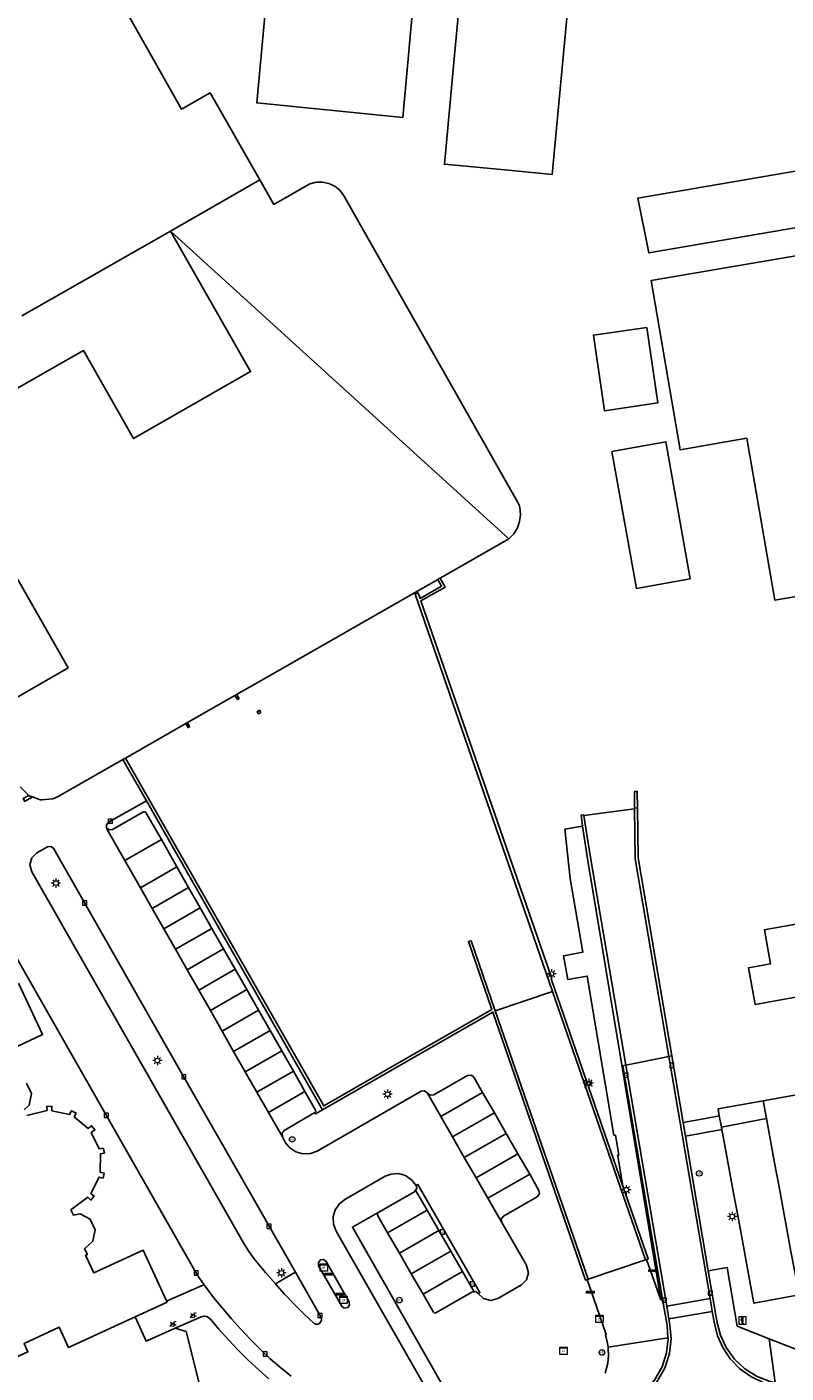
# Model space of a CAD drawing. Header units: metres. Extents: x 197147 to 199131, y 355511 to 356703.
# Tile 70 of 225: x 197814 to 197896, y 355871 to 356016. Entities that reach past the tile are written whole.
import ezdxf
from ezdxf.enums import TextEntityAlignment as Align

# ---------------------------------------------------------------- set-up
doc = ezdxf.new("R2010")
doc.units = ezdxf.units.M
for name, color, linetype in [('B-WE-GR-BEPLANTING_CULTUUR_HEESTERS-GV', 252, 'Continuous'), ('B-WE-GR-GRAS-GV', 252, 'Continuous'), ('B-WE-IE-MEUBILAIR_WEGMEUBILAIR-S', 252, 'Continuous'), ('B-WE-IE-TERREINAFSCHEIDING_KUNSTMATIG_MUUR-GV', 252, 'IE-TERREINAFSCHEIDING-KUNSTMATIG-DICHT'), ('B-WE-KL-ET_LS_SR_KAST-S', 252, 'Continuous'), ('B-WE-KL-MONITORING-S', 252, 'Continuous'), ('B-WE-OG-BEBOUWING-GV', 252, 'Continuous'), ('B-WE-OG-TERREIN_ERF-GV', 252, 'Continuous'), ('B-WE-RI-HWA_KOLK-S', 253, 'Continuous'), ('B-WE-VH-GOOT-G', 253, 'Continuous'), ('B-WE-VH-VERHARDING_BETON-GV', 253, 'Continuous'), ('B-WE-VH-VERHARDING_BETONSTRAATSTEEN-GV', 253, 'Continuous'), ('B-WE-VH-VERHARDING_GESLOTEN-GV', 253, 'Continuous'), ('B-WE-VH-VERHARDING_OPEN-GV', 253, 'Continuous'), ('B-WE-VH-VERHARDING_TEGEL-GV', 253, 'Continuous')]:
    doc.layers.add(name, color=color, linetype=linetype)
doc.styles.add('NLCS-ISO-M-T18', font='NLCS-ISO.ttf', dxfattribs={"height": 1.8})
doc.linetypes.add('IE-TERREINAFSCHEIDING-KUNSTMATIG-DICHT', pattern='A,8,-1,[82,NLCS.SHX,S=0.75,R=90,X=0,Y=0],-1', length=10)

# ---------------------------------------------------------------- blocks, each defined once
blk = doc.blocks.new('BGT-INFORMATIEBORD-SO')
at = {"linetype": 'ByBlock', "lineweight": 18}
h = blk.add_hatch(color=0, dxfattribs=at)
h.dxf.hatch_style = 1
h.paths.add_polyline_path([(0.32, 0.49), (-0.82, 0.49), (-0.82, 0.19), (-0.32, 0.19), (-0.32, -1.62), (0.32, -1.62)])
h = blk.add_hatch(color=0, dxfattribs=at)
h.dxf.hatch_style = 1
edge = h.paths.add_edge_path()
edge.add_arc((0, 1.25), 0.373, 0, 360)
at = {"color": 0, "linetype": 'ByBlock', "lineweight": 18}
for points in [[(-2, -2), (2, -2), (2, 2), (-2, 2)], [(0.32, 0.49), (-0.82, 0.49), (-0.82, 0.19), (-0.32, 0.19), (-0.32, -1.62), (0.32, -1.62)]]:
    blk.add_lwpolyline(points, close=True, dxfattribs=at)
blk.add_circle((0, 1.25), 0.373, dxfattribs=at)
blk = doc.blocks.new('BGT-ELEKTRAKAST-SO')
at = {"color": 0, "linetype": 'ByBlock', "lineweight": 18}
for points in [[(-2, 2), (2, 2), (2, 1.68), (-2, 1.68)], [(-2, 1.52), (2, 1.52), (2, -2), (-2, -2)]]:
    blk.add_lwpolyline(points, close=True, dxfattribs=at)
at = {"color": 0, "linetype": 'ByBlock', "lineweight": 18, "style": 'NLCS-ISO-M-T18'}
blk.add_text('et', height=1.5, dxfattribs=at).set_placement((0, 0), align=Align.MIDDLE_CENTER)
blk = doc.blocks.new('BGT-VERKEERSBORDPAAL-SO')
at = {"color": 0, "linetype": 'ByBlock', "lineweight": 18}
blk.add_circle((0, 0), 1.5, dxfattribs=at)
at = {"color": 0, "linetype": 'ByBlock', "lineweight": 18, "style": 'NLCS-ISO-M-T18'}
blk.add_text('vb', height=1.5, dxfattribs=at).set_placement((0, 0.13), align=Align.MIDDLE_CENTER)
blk = doc.blocks.new('BGT-LICHTMAST-SO')
at = {"color": 0, "linetype": 'ByBlock', "lineweight": 18}
for points in [[(-1.25, 0), (-2, 0)], [(-1.41, 1.41), (-0.88, 0.88)], [(0, 2), (0, 1.25)], [(0.88, 0.88), (1.41, 1.41)], [(2, 0), (1.25, 0)], [(-1.41, -1.41), (-0.88, -0.88)], [(0, -1.25), (0, -2)], [(0.88, -0.88), (1.41, -1.41)]]:
    blk.add_lwpolyline(points, dxfattribs=at)
blk.add_circle((0, 0), 1, dxfattribs=at)
blk = doc.blocks.new('BGT-KOLK-SO')
at = {"color": 0, "linetype": 'ByBlock', "lineweight": 18}
blk.add_lwpolyline([(-0.045, -0.045), (0.045, -0.045), (0.045, 0.045), (-0.045, 0.045)], close=True, dxfattribs=at)
at = {"color": 0, "linetype": 'ByBlock', "lineweight": 18, "style": 'NLCS-ISO-M-T18'}
blk.add_text('k', height=0.06, dxfattribs=at).set_placement((0, 0), align=Align.MIDDLE_CENTER)
blk = doc.blocks.new('BGT-CAMERA-SO')
at = {"color": 0, "linetype": 'ByBlock', "lineweight": 18}
blk.add_lwpolyline([(-1.22, 0.41), (-1.22, -1.92), (-0.72, -1.92), (-0.72, 0.25), (1.55, -0.53), (1.95, 0.66), (-1.6, 1.86), (-2, 0.68)], close=True, dxfattribs=at)
blk = doc.blocks.new('BGT-SLAGBOOM-SO')
at = {"linetype": 'ByBlock', "lineweight": 18}
h = blk.add_hatch(color=0, dxfattribs=at)
h.dxf.hatch_style = 1
h.paths.add_polyline_path([(0, 0.5), (-1, 0.5), (-2, -0.5), (-1, -0.5)])
h.paths.add_polyline_path([(2, 0.5), (1, 0.5), (0, -0.5), (1, -0.5)])
at = {"color": 0, "linetype": 'ByBlock', "lineweight": 18}
blk.add_lwpolyline([(-2, 0.5), (2, 0.5), (2, -0.5), (-2, -0.5)], close=True, dxfattribs=at)
for points in [[(-2, -0.5), (-1, 0.5)], [(-1, -0.5), (0, 0.5)], [(0, -0.5), (1, 0.5)], [(1, -0.5), (2, 0.5)]]:
    blk.add_lwpolyline(points, dxfattribs=at)
blk = doc.blocks.new('BGT-FIETSENREK-SO')
at = {"color": 0, "linetype": 'ByBlock', "lineweight": 18}
for points in [[(-1.5, -1.35), (-1.5, -0.54), (-0.73, -0.28), (-0.73, 0.53), (-1.5, 0.79)], [(-0.3, -0.45), (0.6, 1.35), (1.5, 1.35)], [(1.05, -0.45), (0.21, 0.58)], [(1.05, -0.45), (1.5, -0.45)]]:
    blk.add_lwpolyline(points, dxfattribs=at)
blk.add_circle((-0.3, -0.45), 0.9, dxfattribs=at)

msp = doc.modelspace()

# ---------------------------------------------------------------- linework, layer by layer
at = {"layer": 'B-WE-GR-BEPLANTING_CULTUUR_HEESTERS-GV', "flags": 128}
msp.add_lwpolyline([(197830.171, 355876.004), (197827.082, 355874.639), (197825.883, 355877.223), (197818.729, 355873.931), (197817.722, 355876.12), (197813.941, 355874.381), (197814.359, 355873.472), (197810.678, 355871.78), (197811.597, 355869.781), (197810.966, 355869.486), (197813.979, 355862.926), (197814.039, 355862.764), (197821.77, 355864.222), (197831.582, 355866.22), (197831.574, 355866.275), (197833.613, 355866.671), (197831.371, 355875.656), (197830.171, 355876.004)], dxfattribs=at)
at = {"layer": 'B-WE-GR-GRAS-GV', "flags": 128}
for points in [[(197816.86, 355927.751), (197816.475, 355927.705), (197815.335, 355927.088), (197814.77, 355926.542), (197814.57, 355925.776), (197814.776, 355925.022), (197826.591, 355904.34), (197837.519, 355885.173), (197838.066, 355884.336), (197838.661, 355883.521), (197839.178, 355882.848), (197839.882, 355882.001), (197840.97, 355880.775), (197842.541, 355881.705), (197843.111, 355882.043), (197829.52, 355905.822), (197817.161, 355927.512), (197816.86, 355927.751)], [(197876.421, 355871.192), (197876.678, 355872.273), (197876.759, 355873.047), (197876.748, 355873.795), (197876.715, 355873.985), (197876.626, 355874.559), (197876.429, 355875.296), (197876.518, 355875.337), (197874.488, 355881.25), (197874.299, 355881.185), (197864.35, 355909.965), (197855.432, 355904.862), (197846.04, 355899.488), (197845.273, 355899.024), (197845.199, 355899.168), (197841.888, 355897.244), (197841.676, 355896.958), (197841.713, 355896.569), (197842.064, 355895.942), (197842.506, 355895.403), (197843.156, 355894.954), (197843.925, 355894.755), (197844.733, 355894.767), (197845.445, 355895.041), (197856.616, 355901.459), (197856.956, 355901.513), (197857.296, 355901.26), (197857.592, 355901.041), (197857.977, 355901.092), (197861.612, 355903.163), (197862.032, 355903.199), (197862.301, 355902.97), (197863.234, 355901.349), (197864.498, 355899.153), (197865.769, 355896.946), (197867.033, 355894.751)], [(197896.88, 355879.513), (197892.399, 355878.692), (197891.968, 355881.021), (197891.529, 355883.398), (197891.084, 355885.804), (197890.652, 355888.14), (197890.214, 355890.508), (197889.777, 355892.874), (197889.339, 355895.243), (197888.948, 355897.356), (197885.028, 355896.656)], [(197885.028, 355896.656), (197887.492, 355882.188), (197889.532, 355882.544), (197890.613, 355876.25), (197894.042, 355874.883), (197896.782, 355873.791)], [(197867.033, 355894.751), (197868.303, 355892.545), (197869.296, 355890.82), (197869.338, 355890.435), (197869.094, 355890.136), (197865.471, 355888.064), (197865.24, 355887.717), (197865.29, 355887.381), (197867.801, 355883.043), (197867.966, 355882.736), (197868.179, 355881.982), (197867.97, 355881.213), (197867.421, 355880.664), (197864.87, 355879.202), (197864.116, 355878.997), (197863.315, 355879.201), (197862.775, 355879.737), (197862.493, 355879.955), (197862.322, 355879.928), (197862.088, 355879.892), (197858.221, 355877.674), (197858.064, 355877.648), (197857.947, 355877.737), (197856.832, 355879.673), (197855.567, 355881.868), (197854.3, 355884.069), (197853.029, 355886.275), (197851.939, 355888.167), (197851.924, 355888.312), (197852.025, 355888.445), (197849.243, 355886.871), (197860.553, 355867.084)], [(197840.26, 355870.565), (197839.202, 355871.508), (197838.045, 355872.596), (197836.973, 355873.675), (197835.964, 355874.743), (197834.9, 355875.925), (197834.002, 355877.001), (197833.591, 355877.262), (197833.276, 355877.317), (197832.922, 355877.22), (197830.171, 355876.004)], [(197830.171, 355876.004), (197831.371, 355875.656), (197833.613, 355866.671)]]:
    msp.add_lwpolyline(points, dxfattribs=at)
at = {"layer": 'B-WE-IE-TERREINAFSCHEIDING_KUNSTMATIG_MUUR-GV', "ltscale": 0.2, "flags": 128}
for points in [[(197878.642, 355889.43), (197880.742, 355883.368), (197880.845, 355883.402), (197881.031, 355883.464), (197878.322, 355891.272), (197870.595, 355913.544), (197870.659, 355913.562), (197856.588, 355954.132), (197859.213, 355955.614), (197858.657, 355956.574), (197858.505, 355956.487), (197858.41, 355956.433), (197858.799, 355955.724), (197856.506, 355954.406), (197856.297, 355954.983), (197855.984, 355954.838), (197870.765, 355912.165), (197878.642, 355889.43)], [(197836.79, 355944.079), (197836.616, 355943.979), (197836.882, 355943.551), (197837.052, 355943.656), (197836.79, 355944.079)], [(197839.006, 355942.224), (197839.162, 355941.992), (197839.394, 355942.148), (197839.238, 355942.38), (197839.006, 355942.224)], [(197831.74, 355940.614), (197831.5, 355941.055), (197831.324, 355940.955), (197831.569, 355940.519), (197831.74, 355940.614)], [(197874.579, 355881.282), (197864.584, 355910.118), (197861.995, 355917.629), (197861.705, 355917.549), (197864.225, 355910.239), (197855.283, 355905.123), (197846.152, 355899.898), (197824.834, 355937.246), (197824.573, 355937.097), (197827.113, 355932.647), (197846.04, 355899.488), (197855.432, 355904.862), (197864.35, 355909.965), (197874.299, 355881.185), (197874.488, 355881.25), (197874.579, 355881.282)], [(197814.844, 355933.078), (197814.488, 355933.212), (197814.466, 355933.234), (197814.387, 355933.189), (197813.86, 355932.891), (197814.023, 355932.604), (197814.082, 355932.638), (197814.732, 355933.013), (197814.844, 355933.078)]]:
    msp.add_lwpolyline(points, dxfattribs=at)
at = {"layer": 'B-WE-OG-BEBOUWING-GV', "flags": 128}
for points in [[(197861.648, 356027.914), (197860.265, 356013.128), (197859.133, 356001.026), (197866.392, 356000.347), (197870.712, 355999.943), (197872.859, 356022.857)], [(197840.555, 356024.767), (197838.957, 356007.619), (197854.668, 356006.037), (197855.982, 356020.689)], [(197839.283, 355999.348), (197833.937, 356008.71), (197830.874, 356006.961), (197823.548, 356019.889)], [(197806.951, 355973.39), (197816.933, 355979.076), (197820.336, 355981.014), (197825.719, 355971.586), (197838.294, 355978.765), (197829.678, 355993.856), (197866.067, 355960.808), (197866.583, 355961.341), (197866.973, 355961.972), (197867.218, 355962.672), (197867.309, 355963.408), (197867.24, 355964.147), (197867.162, 355964.456), (197848.278, 355997.716), (197847.872, 355998.23), (197847.334, 355998.663), (197846.711, 355998.96), (197846.035, 355999.107), (197845.345, 355999.096), (197844.675, 355998.926), (197840.791, 355996.708), (197839.283, 355999.348), (197829.677, 355993.857), (197817.107, 355986.671), (197813.711, 355984.732)], [(197891.648, 355971.602), (197894.652, 355954.199), (197911.985, 355957.175), (197908.872, 355975.31), (197924.159, 355977.934), (197927.28, 355959.793), (197958.901, 355965.233), (197958.882, 355965.345), (197954.832, 355989.008), (197946.956, 355987.657), (197945.259, 355997.487), (197919.319, 355993.053), (197910.887, 355991.612), (197910.567, 355993.53), (197909.963, 355993.422), (197910.3, 355991.451), (197906.18, 355990.747), (197905.843, 355992.718), (197905.715, 355992.699), (197881.351, 355988.533), (197884.458, 355970.37), (197891.648, 355971.602)], [(197880.878, 355983.512), (197875.153, 355982.68), (197876.333, 355974.558), (197882.058, 355975.39), (197880.878, 355983.512)], [(197882.937, 355971.215), (197877.129, 355970.176), (197879.76, 355955.463), (197885.558, 355956.502), (197882.937, 355971.215)], [(197805.901, 355969.327), (197818.671, 355946.929), (197812.166, 355943.185)], [(197813.544, 355934.159), (197814.466, 355933.234), (197814.488, 355933.212), (197814.844, 355933.078), (197815.608, 355932.79), (197815.715, 355932.75), (197815.845, 355932.763), (197816.618, 355932.837), (197817.04, 355932.878), (197817.616, 355933.122), (197824.573, 355937.097), (197824.834, 355937.246), (197831.324, 355940.955), (197831.5, 355941.055), (197836.616, 355943.979), (197836.79, 355944.079), (197838.748, 355945.198), (197858.41, 355956.433), (197858.505, 355956.487), (197858.657, 355956.574), (197866.067, 355960.808)], [(197915.541, 355922.74), (197893.512, 355918.821), (197893.517, 355918.793), (197894.187, 355915.149), (197891.812, 355914.723), (197892.515, 355910.799), (197897.886, 355911.734)], [(197810.604, 355905.044), (197815.918, 355907.561), (197813.34, 355913.069)], [(197813.953, 355899.479), (197814.503, 355899.99), (197814.746, 355901.213), (197814.209, 355902.322)], [(197810.678, 355871.78), (197814.359, 355873.472), (197813.941, 355874.381), (197817.722, 355876.12), (197818.729, 355873.931), (197825.883, 355877.223), (197829.323, 355878.805), (197829.267, 355878.926), (197829.252, 355878.959), (197826.752, 355884.393), (197821.46, 355881.96), (197820.566, 355883.847), (197820.76, 355883.951), (197820.459, 355884.533), (197821.354, 355885.376), (197821.603, 355886.576), (197821.066, 355887.721), (197819.995, 355888.315), (197819.267, 355888.174), (197818.975, 355888.725), (197820.802, 355890.078), (197821.136, 355889.784), (197821.465, 355890.211), (197821.13, 355890.501), (197822.015, 355892.223), (197822.441, 355892.142), (197822.551, 355892.671), (197822.128, 355892.776), (197822.166, 355894.733), (197822.589, 355894.833), (197822.438, 355895.347), (197822.023, 355895.278), (197821.172, 355897.041), (197821.558, 355897.306), (197821.201, 355897.757), (197820.852, 355897.481), (197819.344, 355898.73), (197819.532, 355899.122), (197819.03, 355899.371), (197818.847, 355898.965), (197816.933, 355899.379), (197816.936, 355899.843), (197816.398, 355899.857), (197816.416, 355899.412), (197814.234, 355898.853)]]:
    msp.add_lwpolyline(points, dxfattribs=at)
at = {"layer": 'B-WE-OG-TERREIN_ERF-GV', "flags": 128}
for points in [[(197872.859, 356022.857), (197870.712, 355999.943), (197866.392, 356000.347), (197859.133, 356001.026), (197860.265, 356013.128), (197861.648, 356027.914)], [(197855.982, 356020.689), (197854.668, 356006.037), (197838.957, 356007.619), (197840.555, 356024.767)], [(197823.548, 356019.889), (197830.874, 356006.961), (197833.937, 356008.71), (197839.283, 355999.348), (197840.791, 355996.708), (197844.675, 355998.926), (197845.345, 355999.096), (197846.035, 355999.107), (197846.711, 355998.96), (197847.334, 355998.663), (197847.872, 355998.23), (197848.278, 355997.716), (197867.162, 355964.456), (197867.24, 355964.147), (197867.309, 355963.408), (197867.218, 355962.672), (197866.973, 355961.972), (197866.583, 355961.341), (197866.067, 355960.808), (197858.657, 355956.574), (197859.213, 355955.614), (197856.588, 355954.132), (197870.659, 355913.562), (197870.595, 355913.544), (197878.322, 355891.272), (197877.793, 355894.321), (197877.737, 355894.589), (197877.871, 355894.602), (197877.505, 355896.75), (197877.355, 355896.735), (197874.483, 355913.829), (197872.386, 355913.473), (197871.937, 355916.026), (197874.007, 355916.39), (197872.641, 355924.32), (197872.073, 355929.629), (197873.981, 355929.949), (197873.984, 355930.009), (197873.813, 355931.11), (197874.113, 355931.149), (197874.122, 355931.091), (197879.573, 355931.805), (197879.576, 355931.865), (197879.558, 355933.645), (197879.854, 355933.661), (197879.876, 355931.904), (197879.942, 355926.521), (197883.56, 355905.273), (197884.779, 355898.114), (197887.204, 355898.548), (197888.678, 355898.812), (197888.538, 355899.571), (197893.402, 355900.445), (197925.998, 355906.3)], [(197905.185, 355995.636), (197881.119, 355991.504), (197879.908, 355997.398), (197964.924, 356011.972)], [(197911.985, 355957.175), (197894.652, 355954.199), (197891.648, 355971.602), (197884.458, 355970.37), (197881.351, 355988.533), (197905.715, 355992.699)], [(197880.878, 355983.512), (197882.058, 355975.39), (197876.333, 355974.558), (197875.153, 355982.68), (197880.878, 355983.512)], [(197885.558, 355956.502), (197879.76, 355955.463), (197877.129, 355970.176), (197882.937, 355971.215), (197885.558, 355956.502)], [(197824.834, 355937.246), (197846.152, 355899.898), (197855.283, 355905.123), (197864.225, 355910.239), (197861.705, 355917.549), (197861.995, 355917.629), (197864.584, 355910.118), (197870.765, 355912.165), (197855.984, 355954.838), (197856.297, 355954.983), (197856.506, 355954.406), (197858.799, 355955.724), (197858.41, 355956.433), (197838.748, 355945.198), (197836.79, 355944.079), (197837.052, 355943.656), (197836.882, 355943.551), (197836.616, 355943.979), (197831.5, 355941.055), (197831.74, 355940.614), (197831.569, 355940.519), (197831.324, 355940.955), (197824.834, 355937.246)], [(197839.238, 355942.38), (197839.394, 355942.148), (197839.162, 355941.992), (197839.006, 355942.224), (197839.238, 355942.38)], [(197897.886, 355911.734), (197892.515, 355910.799), (197891.812, 355914.723), (197894.187, 355915.149), (197893.517, 355918.793), (197893.512, 355918.821), (197915.541, 355922.74)], [(197814.234, 355898.853), (197816.416, 355899.412), (197816.398, 355899.857), (197816.936, 355899.843), (197816.933, 355899.379), (197818.847, 355898.965), (197819.03, 355899.371), (197819.532, 355899.122), (197819.344, 355898.73), (197820.852, 355897.481), (197821.201, 355897.757), (197821.558, 355897.306), (197821.172, 355897.041), (197822.023, 355895.278), (197822.438, 355895.347), (197822.589, 355894.833), (197822.166, 355894.733), (197822.128, 355892.776), (197822.551, 355892.671), (197822.441, 355892.142), (197822.015, 355892.223), (197821.13, 355890.501), (197821.465, 355890.211), (197821.136, 355889.784), (197820.802, 355890.078), (197818.975, 355888.725), (197819.267, 355888.174), (197819.995, 355888.315), (197821.066, 355887.721), (197821.603, 355886.576), (197821.354, 355885.376), (197820.459, 355884.533), (197820.76, 355883.951), (197820.566, 355883.847), (197821.46, 355881.96), (197826.752, 355884.393), (197829.252, 355878.959), (197829.267, 355878.926), (197833.107, 355880.596), (197833.302, 355880.681), (197832.561, 355881.74), (197814.255, 355913.86), (197810.063, 355921.232)], [(197813.34, 355913.069), (197815.918, 355907.561), (197810.604, 355905.044)], [(197814.209, 355902.322), (197814.746, 355901.213), (197814.503, 355899.99), (197813.953, 355899.479)]]:
    msp.add_lwpolyline(points, dxfattribs=at)
at = {"layer": 'B-WE-VH-GOOT-G', "flags": 128}
for points in [[(197887.687, 355879.194), (197883.256, 355905.211)], [(197878.63, 355904.274), (197883.03, 355878.376)], [(197857.268, 355888.687), (197856.028, 355890.837)], [(197858.531, 355886.499), (197857.268, 355888.687)], [(197859.814, 355884.276), (197858.531, 355886.499)], [(197861.069, 355882.1), (197859.814, 355884.276)], [(197862.322, 355879.928), (197861.069, 355882.1)], [(197887.922, 355877.816), (197887.687, 355879.194)], [(197883.261, 355877.015), (197883.03, 355878.376)], [(197894.734, 355869.818), (197893.381, 355870.192), (197892.074, 355870.814), (197890.878, 355871.671), (197889.854, 355872.727), (197889.047, 355873.929), (197888.477, 355875.212), (197888.144, 355876.512), (197887.922, 355877.816)], [(197883.261, 355877.015), (197883.37, 355876.376), (197883.485, 355874.884), (197883.309, 355873.308), (197882.806, 355871.735), (197881.978, 355870.266), (197880.867, 355868.997), (197879.55, 355868.001), (197878.122, 355867.311)]]:
    msp.add_lwpolyline(points, dxfattribs=at)
at = {"layer": 'B-WE-VH-VERHARDING_BETON-GV', "flags": 128}
msp.add_lwpolyline([(197918.474, 355997.917), (197965.902, 356006.06), (197965.13, 356010.729), (197964.924, 356011.972), (197879.908, 355997.398), (197881.119, 355991.504), (197905.185, 355995.636), (197918.474, 355997.917)], dxfattribs=at)
at = {"layer": 'B-WE-VH-VERHARDING_BETONSTRAATSTEEN-GV', "flags": 128}
for points in [[(197879.876, 355931.904), (197879.854, 355933.661), (197879.558, 355933.645), (197879.576, 355931.865), (197879.876, 355931.904)], [(197873.981, 355929.949), (197874.489, 355926.681), (197882.396, 355879.082), (197882.582, 355879.121), (197878.32, 355904.211), (197878.63, 355904.274), (197874.803, 355926.799), (197874.122, 355931.091), (197874.113, 355931.149), (197873.813, 355931.11), (197873.984, 355930.009), (197873.981, 355929.949)], [(197879.573, 355931.805), (197874.122, 355931.091)], [(197879.576, 355931.865), (197879.573, 355931.805), (197879.628, 355926.434), (197883.256, 355905.211), (197883.56, 355905.273), (197879.942, 355926.521), (197879.876, 355931.904)], [(197887.687, 355879.194), (197883.256, 355905.211), (197878.63, 355904.274), (197883.03, 355878.376), (197887.687, 355879.194)], [(197882.396, 355879.082), (197880.845, 355883.402), (197880.742, 355883.368), (197874.579, 355881.282), (197874.488, 355881.25), (197876.518, 355875.337), (197876.429, 355875.296), (197876.626, 355874.559), (197876.715, 355873.985), (197883.16, 355875), (197883.059, 355876.316), (197882.582, 355879.121)], [(197883.03, 355878.376), (197883.261, 355877.015), (197887.922, 355877.816), (197887.687, 355879.194)], [(197894.734, 355869.818), (197893.381, 355870.192), (197892.074, 355870.814), (197890.878, 355871.671), (197889.854, 355872.727), (197889.047, 355873.929), (197888.477, 355875.212), (197888.144, 355876.512), (197887.922, 355877.816)], [(197883.261, 355877.015), (197883.37, 355876.376), (197883.485, 355874.884), (197883.309, 355873.308), (197882.806, 355871.735), (197881.978, 355870.266), (197880.867, 355868.997), (197879.55, 355868.001), (197878.122, 355867.311)]]:
    msp.add_lwpolyline(points, dxfattribs=at)
at = {"layer": 'B-WE-VH-VERHARDING_GESLOTEN-GV', "flags": 128}
for points in [[(197859.063, 355866.203), (197847.494, 355886.427), (197847.206, 355887.177), (197847.174, 355887.971), (197847.391, 355888.73), (197847.838, 355889.389), (197848.422, 355889.847), (197852.776, 355892.331), (197853.389, 355892.564), (197854.185, 355892.619), (197854.938, 355892.411), (197855.583, 355891.97), (197856.077, 355891.344), (197856.276, 355891.462), (197862.951, 355879.842), (197862.775, 355879.737), (197863.315, 355879.201), (197864.116, 355878.997), (197864.87, 355879.202), (197867.421, 355880.664), (197867.97, 355881.213), (197868.179, 355881.982), (197867.966, 355882.736), (197867.801, 355883.043), (197865.29, 355887.381), (197863.796, 355889.975), (197862.538, 355892.159), (197861.268, 355894.364), (197860.004, 355896.558), (197858.734, 355898.763), (197857.296, 355901.26), (197856.956, 355901.513), (197856.616, 355901.459), (197845.445, 355895.041), (197844.733, 355894.767), (197843.925, 355894.755), (197843.156, 355894.954), (197842.506, 355895.403), (197842.064, 355895.942), (197841.713, 355896.569), (197840.223, 355899.181), (197838.974, 355901.369), (197837.725, 355903.558), (197836.475, 355905.747), (197835.226, 355907.936), (197833.977, 355910.124), (197831.479, 355914.502), (197830.214, 355916.719), (197828.963, 355918.912), (197827.711, 355921.105), (197826.453, 355923.309), (197824.78, 355926.242), (197822.883, 355929.562), (197822.826, 355929.754), (197822.801, 355930.093), (197823.021, 355930.359), (197827.113, 355932.647), (197824.573, 355937.097), (197817.616, 355933.122), (197817.04, 355932.878), (197816.618, 355932.837), (197815.845, 355932.763), (197815.715, 355932.75), (197815.608, 355932.79), (197814.844, 355933.078), (197814.732, 355933.013), (197814.082, 355932.638)], [(197813.86, 355932.891), (197814.387, 355933.189), (197814.466, 355933.234), (197813.544, 355934.159)], [(197840.97, 355880.775), (197839.882, 355882.001), (197839.178, 355882.848), (197838.661, 355883.521), (197838.066, 355884.336), (197837.519, 355885.173), (197826.591, 355904.34), (197814.776, 355925.022), (197814.57, 355925.776), (197814.77, 355926.542), (197815.335, 355927.088), (197816.475, 355927.705), (197816.86, 355927.751), (197817.161, 355927.512), (197829.52, 355905.822), (197843.111, 355882.043), (197845.891, 355877.18), (197845.935, 355876.838), (197845.704, 355876.51), (197845.427, 355876.43), (197845.128, 355876.536), (197844.031, 355877.567), (197842.978, 355878.601), (197841.912, 355879.7), (197840.97, 355880.775)], [(197810.063, 355921.232), (197814.255, 355913.86), (197832.561, 355881.74), (197833.302, 355880.681), (197833.406, 355880.533), (197834.323, 355879.331), (197835.264, 355878.187), (197836.248, 355877.027), (197837.215, 355875.95), (197838.284, 355874.803), (197839.311, 355873.774), (197840.418, 355872.741), (197841.54, 355871.765), (197842.653, 355870.857)], [(197846.416, 355883.18), (197848.888, 355878.836), (197848.931, 355878.488), (197848.733, 355878.227), (197848.347, 355878.171), (197848.109, 355878.383), (197845.612, 355882.731), (197845.593, 355883.071), (197845.799, 355883.348), (197846.149, 355883.393), (197846.416, 355883.18)]]:
    msp.add_lwpolyline(points, dxfattribs=at)
at = {"layer": 'B-WE-VH-VERHARDING_OPEN-GV', "flags": 128}
for points in [[(197845.199, 355899.168), (197845.273, 355899.024), (197846.04, 355899.488), (197827.113, 355932.647), (197823.021, 355930.359), (197822.801, 355930.093), (197822.826, 355929.754)], [(197828.703, 355928.5), (197827.049, 355931.399), (197826.951, 355931.481), (197826.776, 355931.469), (197823.448, 355929.57), (197823.116, 355929.529), (197822.826, 355929.754), (197822.883, 355929.562), (197824.78, 355926.242)], [(197830.38, 355925.561), (197828.703, 355928.5), (197824.78, 355926.242), (197826.453, 355923.309)], [(197831.635, 355923.36), (197830.38, 355925.561), (197826.453, 355923.309), (197827.711, 355921.105)], [(197832.893, 355921.156), (197831.635, 355923.36), (197827.711, 355921.105), (197828.963, 355918.912)], [(197834.147, 355918.958), (197832.893, 355921.156), (197828.963, 355918.912), (197830.214, 355916.719)], [(197834.147, 355918.958), (197830.214, 355916.719), (197831.479, 355914.502), (197835.401, 355916.759), (197834.147, 355918.958)], [(197831.479, 355914.502), (197832.728, 355912.313), (197836.65, 355914.57), (197835.401, 355916.759)], [(197930.709, 355907.848), (197929.525, 355914.166), (197929.305, 355915.363), (197924.956, 355914.583), (197925.18, 355913.388), (197926.398, 355906.879), (197926.319, 355906.506), (197925.998, 355906.3), (197893.402, 355900.445)], [(197832.728, 355912.313), (197833.977, 355910.124), (197837.899, 355912.382), (197836.65, 355914.57)], [(197833.977, 355910.124), (197835.226, 355907.936), (197839.147, 355910.192), (197837.899, 355912.382)], [(197880.742, 355883.368), (197878.642, 355889.43), (197870.765, 355912.165), (197864.584, 355910.118), (197874.579, 355881.282), (197880.742, 355883.368)], [(197835.226, 355907.936), (197836.475, 355905.747), (197840.396, 355908.004), (197839.147, 355910.192)], [(197836.475, 355905.747), (197837.725, 355903.558), (197841.645, 355905.815), (197840.396, 355908.004)], [(197840.396, 355908.004), (197842.894, 355903.626)], [(197884.779, 355898.114), (197883.56, 355905.273), (197883.256, 355905.211), (197887.687, 355879.194), (197887.922, 355877.816), (197888.144, 355876.512), (197888.477, 355875.212), (197889.047, 355873.929), (197889.854, 355872.727), (197890.878, 355871.671), (197892.074, 355870.814), (197893.381, 355870.192), (197894.734, 355869.818), (197894.684, 355870.186), (197894.15, 355870.282), (197892.733, 355870.825), (197891.422, 355871.646), (197890.296, 355872.705), (197889.41, 355873.937), (197888.793, 355875.264), (197888.442, 355876.607), (197887.492, 355882.188), (197885.028, 355896.656), (197884.779, 355898.114)], [(197837.725, 355903.558), (197838.974, 355901.369), (197842.894, 355903.626)], [(197838.974, 355901.369), (197840.223, 355899.181), (197844.142, 355901.437), (197842.894, 355903.626)], [(197883.059, 355876.316), (197883.16, 355875), (197883.169, 355874.884), (197883, 355873.371), (197882.518, 355871.86), (197881.724, 355870.449), (197880.658, 355869.231), (197879.394, 355868.274), (197878.127, 355867.661), (197878.122, 355867.311), (197879.55, 355868.001), (197880.867, 355868.997), (197881.978, 355870.266), (197882.806, 355871.735), (197883.309, 355873.308), (197883.485, 355874.884), (197883.37, 355876.376), (197883.261, 355877.015), (197883.03, 355878.376), (197878.63, 355904.274), (197878.32, 355904.211), (197882.582, 355879.121), (197883.059, 355876.316)], [(197863.234, 355901.349), (197862.301, 355902.97), (197862.032, 355903.199), (197861.612, 355903.163), (197857.977, 355901.092), (197857.592, 355901.041), (197857.296, 355901.26), (197858.734, 355898.763)], [(197840.223, 355899.181), (197841.713, 355896.569), (197841.676, 355896.958), (197841.888, 355897.244), (197845.199, 355899.168), (197845.303, 355899.292), (197845.276, 355899.45), (197844.142, 355901.437)], [(197864.498, 355899.153), (197863.234, 355901.349), (197858.734, 355898.763), (197860.004, 355896.558)], [(197893.755, 355898.526), (197893.402, 355900.445), (197888.538, 355899.571), (197888.678, 355898.812), (197888.9, 355897.613), (197893.755, 355898.526)], [(197865.769, 355896.946), (197864.498, 355899.153), (197860.004, 355896.558), (197861.268, 355894.364)], [(197888.9, 355897.613), (197888.948, 355897.356), (197889.339, 355895.243), (197889.777, 355892.874), (197890.214, 355890.508), (197890.652, 355888.14), (197891.084, 355885.804), (197891.529, 355883.398), (197891.968, 355881.021), (197892.399, 355878.692), (197896.88, 355879.513), (197897.272, 355879.407), (197896.815, 355881.892), (197896.378, 355884.265), (197895.941, 355886.645), (197895.504, 355889.018), (197895.068, 355891.387), (197894.627, 355893.786), (197893.755, 355898.526)], [(197893.755, 355898.526), (197894.627, 355893.786)], [(197867.033, 355894.751), (197865.769, 355896.946), (197861.268, 355894.364), (197862.538, 355892.159)], [(197863.796, 355889.975), (197868.303, 355892.545), (197867.033, 355894.751), (197862.538, 355892.159), (197863.796, 355889.975)], [(197856.077, 355891.344), (197855.583, 355891.97), (197854.938, 355892.411), (197854.185, 355892.619), (197853.389, 355892.564), (197852.776, 355892.331), (197848.422, 355889.847), (197847.838, 355889.389), (197847.391, 355888.73), (197847.174, 355887.971), (197847.206, 355887.177), (197847.494, 355886.427), (197859.063, 355866.203), (197861.558, 355866.612), (197861.068, 355866.631), (197860.786, 355866.79), (197860.553, 355867.084), (197849.243, 355886.871), (197852.025, 355888.445)], [(197863.796, 355889.975), (197865.29, 355887.381), (197865.24, 355887.717), (197865.471, 355888.064), (197869.094, 355890.136), (197869.338, 355890.435), (197869.296, 355890.82), (197868.303, 355892.545)], [(197857.268, 355888.687), (197856.028, 355890.837), (197855.898, 355890.661), (197852.025, 355888.445), (197851.924, 355888.312), (197851.939, 355888.167), (197853.029, 355886.275)], [(197859.814, 355884.276), (197861.069, 355882.1), (197862.322, 355879.928), (197862.493, 355879.955), (197862.775, 355879.737), (197862.951, 355879.842), (197856.276, 355891.462), (197856.077, 355891.344), (197856.155, 355891.01), (197856.028, 355890.837)], [(197858.531, 355886.499), (197857.268, 355888.687), (197853.029, 355886.275), (197854.3, 355884.069)], [(197859.814, 355884.276), (197858.531, 355886.499), (197854.3, 355884.069), (197855.567, 355881.868)], [(197846.416, 355883.18), (197846.149, 355883.393), (197845.799, 355883.348), (197845.593, 355883.071), (197845.612, 355882.731), (197848.109, 355878.383), (197848.347, 355878.171), (197848.733, 355878.227), (197848.931, 355878.488), (197848.888, 355878.836), (197846.416, 355883.18)], [(197859.814, 355884.276), (197855.567, 355881.868), (197856.832, 355879.673), (197861.069, 355882.1)], [(197840.97, 355880.775), (197841.912, 355879.7), (197842.978, 355878.601), (197844.031, 355877.567), (197845.128, 355876.536), (197845.427, 355876.43), (197845.704, 355876.51), (197845.935, 355876.838), (197845.891, 355877.18), (197843.111, 355882.043), (197842.541, 355881.705), (197840.97, 355880.775)], [(197842.653, 355870.857), (197841.54, 355871.765), (197840.418, 355872.741), (197839.311, 355873.774), (197838.284, 355874.803), (197837.215, 355875.95), (197836.248, 355877.027), (197835.264, 355878.187), (197834.323, 355879.331), (197833.406, 355880.533), (197833.302, 355880.681), (197833.107, 355880.596), (197829.267, 355878.926), (197829.323, 355878.805), (197825.883, 355877.223)], [(197856.832, 355879.673), (197857.947, 355877.737), (197858.064, 355877.648), (197858.221, 355877.674), (197862.088, 355879.892), (197862.322, 355879.928)], [(197825.883, 355877.223), (197827.082, 355874.639), (197830.171, 355876.004), (197832.922, 355877.22), (197833.276, 355877.317), (197833.591, 355877.262), (197834.002, 355877.001), (197834.9, 355875.925), (197835.964, 355874.743), (197836.973, 355873.675), (197838.045, 355872.596), (197839.202, 355871.508), (197840.26, 355870.565)]]:
    msp.add_lwpolyline(points, dxfattribs=at)
at = {"layer": 'B-WE-VH-VERHARDING_TEGEL-GV', "flags": 128}
for points in [[(197882.396, 355879.082), (197874.489, 355926.681), (197873.981, 355929.949), (197872.073, 355929.629), (197872.641, 355924.32), (197874.007, 355916.39), (197871.937, 355916.026), (197872.386, 355913.473), (197874.483, 355913.829), (197877.355, 355896.735), (197877.505, 355896.75), (197877.871, 355894.602), (197877.737, 355894.589), (197877.793, 355894.321), (197878.322, 355891.272), (197881.031, 355883.464), (197880.845, 355883.402), (197882.396, 355879.082)], [(197884.779, 355898.114), (197885.028, 355896.656), (197888.948, 355897.356), (197888.9, 355897.613), (197888.678, 355898.812), (197887.204, 355898.548), (197884.779, 355898.114)], [(197894.042, 355874.883), (197890.613, 355876.25), (197889.532, 355882.544), (197887.492, 355882.188), (197888.442, 355876.607), (197888.793, 355875.264), (197889.41, 355873.937), (197890.296, 355872.705), (197891.422, 355871.646), (197892.733, 355870.825), (197894.15, 355870.282), (197894.684, 355870.186)], [(197944.202, 355879.113), (197940.665, 355878.83), (197936.648, 355878.509), (197935.586, 355878.413), (197931.756, 355878.05), (197927.37, 355877.605), (197922.985, 355877.128), (197910.466, 355875.573), (197896.782, 355873.791), (197894.042, 355874.883), (197894.684, 355870.186)], [(197871.287, 355866.344), (197874.017, 355866.789), (197876.636, 355867.238), (197878.024, 355867.611), (197878.127, 355867.661), (197879.394, 355868.274), (197880.658, 355869.231), (197881.724, 355870.449), (197882.518, 355871.86), (197883, 355873.371), (197883.169, 355874.884), (197883.16, 355875), (197876.715, 355873.985), (197876.748, 355873.795), (197876.759, 355873.047), (197876.678, 355872.273), (197876.421, 355871.192)]]:
    msp.add_lwpolyline(points, dxfattribs=at)

# ---------------------------------------------------------------- block references
at = {"layer": 'B-WE-IE-MEUBILAIR_WEGMEUBILAIR-S'}
for name, p, xscale, yscale, zscale in [('BGT-LICHTMAST-SO', (197817.376, 355923.827), 0.25, 0.25, 0.25), ('BGT-LICHTMAST-SO', (197870.63, 355914.074), 0.25, 0.25, 0.25), ('BGT-LICHTMAST-SO', (197828.275, 355904.755), 0.25, 0.25, 0.25), ('BGT-LICHTMAST-SO', (197874.667, 355902.331), 0.25, 0.25, 0.25), ('BGT-LICHTMAST-SO', (197853.017, 355901.143), 0.25, 0.25, 0.25), ('BGT-VERKEERSBORDPAAL-SO', (197842.771, 355896.304), 0.2, 0.2, 0.2), ('BGT-VERKEERSBORDPAAL-SO', (197886.518, 355892.642), 0.2, 0.2, 0.2), ('BGT-LICHTMAST-SO', (197878.672, 355890.89), 0.25, 0.25, 0.25), ('BGT-LICHTMAST-SO', (197890.065, 355888.016), 0.25, 0.25, 0.25), ('BGT-LICHTMAST-SO', (197841.605, 355881.961), 0.25, 0.25, 0.25), ('BGT-SLAGBOOM-SO', (197846.671, 355881.83), 0.2, 0.2, 0.2), ('BGT-SLAGBOOM-SO', (197881.485, 355882.193), 0.2, 0.2, 0.2), ('BGT-SLAGBOOM-SO', (197847.851, 355879.684), 0.2, 0.2, 0.2), ('BGT-VERKEERSBORDPAAL-SO', (197854.289, 355879.037), 0.2, 0.2, 0.2), ('BGT-SLAGBOOM-SO', (197874.815, 355879.882), 0.2, 0.2, 0.2), ('BGT-FIETSENREK-SO', (197832.158, 355877.399), 0.2, 0.2, 0.2), ('BGT-FIETSENREK-SO', (197829.987, 355876.47), 0.2, 0.2, 0.2), ('BGT-INFORMATIEBORD-SO', (197891.165, 355876.851), 0.2, 0.2, 0.2), ('BGT-VERKEERSBORDPAAL-SO', (197876.059, 355873.408), 0.2, 0.2, 0.2)]:
    msp.add_blockref(name, p, dxfattribs=dict(at, xscale=xscale, yscale=yscale, zscale=zscale))
at = {"layer": 'B-WE-KL-ET_LS_SR_KAST-S', "xscale": 0.2, "yscale": 0.2, "zscale": 0.2}
for p in [(197846.165, 355882.535), (197848.284, 355879.056), (197875.8, 355877.015), (197871.932, 355873.598)]:
    msp.add_blockref('BGT-ELEKTRAKAST-SO', p, dxfattribs=at)
at = {"layer": 'B-WE-KL-MONITORING-S', "xscale": 0.2, "yscale": 0.2, "zscale": 0.2}
msp.add_blockref('BGT-CAMERA-SO', (197874.456, 355902.242), dxfattribs=at)
at = {"layer": 'B-WE-RI-HWA_KOLK-S', "xscale": 5, "yscale": 5, "zscale": 5}
for p in [(197823.221, 355930.468), (197820.467, 355921.686), (197878.639, 355903.196), (197883.571, 355904.243), (197831.127, 355903.019), (197822.798, 355898.871), (197840.282, 355886.954), (197858.901, 355886.349), (197832.439, 355881.944), (197862.127, 355880.76), (197882.769, 355879.025), (197887.703, 355879.778), (197845.759, 355877.386), (197839.86, 355873.24)]:
    msp.add_blockref('BGT-KOLK-SO', p, dxfattribs=at)

doc.saveas('drawing.dxf')
